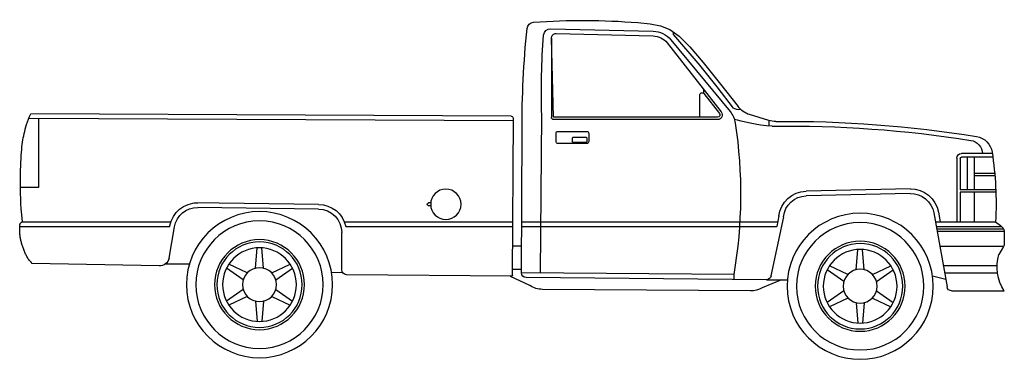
# Model space of a CAD drawing. Extents: x 5564.06 to 5569.46, y 5227.69 to 5229.55.
import ezdxf

# ---------------------------------------------------------------- set-up
doc = ezdxf.new("R2010")
doc.units = 0
doc.header["$MEASUREMENT"] = 0
doc.layers.get('0').update_dxf_attribs({"linetype": 'CONTINUOUS'})
doc.layers.add('PROP', color=7, linetype='CONTINUOUS')

# ---------------------------------------------------------------- blocks, each defined once
blk = doc.blocks.new('PICKUP1')
for p, q in [((-0.4463, 1.8373), (-0.5027, 1.8265)), ((-0.3772, 1.8439), (-0.4463, 1.8373)), ((-0.5531, 1.8058), (-0.6044, 1.7693)), ((-0.5027, 1.8265), (-0.5531, 1.8058)), ((0.0988, 1.8102), (-0.4625, 1.7964)), ((0.0692, 1.7839), (-0.4619, 1.7709)), ((-0.558, 1.7501), (-0.8835, 1.3564)), ((-0.5382, 1.7338), (-0.8346, 1.3545)), ((-0.574, 1.7761), (-0.717, 1.6094)), ((-0.6044, 1.7693), (-0.6633, 1.7113)), ((0.084, 1.3254), (0.0955, 1.7583)), ((0.0955, 1.7583), (0.0955, 1.3254)), ((-0.6633, 1.7113), (-0.7365, 1.626)), ((-0.7365, 1.626), (-0.8307, 1.5076)), ((-0.7164, 1.6101), (-0.8106, 1.4917)), ((-0.8307, 1.5076), (-0.9266, 1.3839)), ((-0.8104, 1.4919), (-0.9003, 1.376)), ((-0.7397, 1.4553), (-0.7397, 1.4761)), ((-0.7399, 1.455), (-0.8245, 1.3466)), ((-0.717, 1.3254), (-0.717, 1.4471)), ((-1.0946, 1.308), (-0.9902, 1.34)), ((-1.0946, 1.308), (-1.0946, 1.278)), ((-0.8149, 1.3254), (-0.7042, 1.3254)), ((-0.8149, 1.3126), (0.0827, 1.3126)), ((-0.7042, 1.3254), (0.084, 1.3254)), ((0.1552, 0.4734), (0.148, 1.3376)), ((0.308, 0.461), (0.3033, 1.3178)), ((0.3034, 1.3051), (2.9556, 1.3195)), ((0.316, 1.3307), (2.9473, 1.345)), ((2.9044, 1.319), (2.9044, 0.9401)), ((0.26, 0.4734), (0.2559, 1.2528)), ((-2.322, 1.1078), (-2.1502, 1.1078)), ((-2.3193, 1.1269), (-2.1502, 1.1269)), ((-2.2205, 1.1078), (-2.2205, 0.9286)), ((-2.1821, 1.1078), (-2.1821, 0.9286)), ((-2.1438, 1.1014), (-2.1438, 0.9286)), ((-2.1246, 1.1014), (-2.1246, 0.7535)), ((-2.331, 1.0054), (-2.2205, 1.0054)), ((-2.3298, 1.0181), (-2.2205, 1.0181)), ((-2.3361, 0.9286), (-2.1438, 0.9286)), ((-1.8709, 0.9329), (-1.2993, 0.9203)), ((2.9044, 0.9401), (3.0028, 0.9401)), ((-2.3361, 0.9158), (-2.1438, 0.9158)), ((-2.2205, 0.9158), (-2.2205, 0.7535)), ((-2.1438, 0.9158), (-2.1438, 0.7535)), ((-1.8703, 0.9073), (-1.2999, 0.8947)), ((0.7564, 0.8566), (0.7693, 0.8566)), ((0.7564, 0.841), (0.7693, 0.841)), ((1.3702, 0.8483), (2.0503, 0.8575)), ((1.3705, 0.8227), (2.0319, 0.8316)), ((-1.999, 0.8019), (-2.0715, 0.3961)), ((-2.0242, 0.8064), (-2.0336, 0.7535)), ((-1.1756, 0.7809), (-1.1072, 0.4563)), ((-1.1505, 0.7862), (-1.1383, 0.7279)), ((-2.3815, 0.7131), (-2.0149, 0.7131)), ((-2.3638, 0.7331), (-2.378, 0.7178)), ((-2.3705, 0.7259), (-2.0126, 0.7259)), ((-2.3373, 0.7535), (-2.3638, 0.7331)), ((-2.0076, 0.7535), (-2.3373, 0.7535)), ((0.2585, 0.7535), (-1.1437, 0.7535)), ((0.2586, 0.7279), (-1.1383, 0.7279)), ((1.2297, 0.7535), (0.3063, 0.7535)), ((1.2217, 0.7279), (0.3064, 0.7279)), ((2.1897, 0.5543), (2.1597, 0.7258)), ((2.993, 0.7535), (2.1789, 0.7535)), ((2.1853, 0.7279), (2.1849, 0.7302)), ((3.0074, 0.7279), (2.1853, 0.7279)), ((-2.3849, 0.7004), (-2.0171, 0.7004)), ((-2.3849, 0.7004), (-2.3849, 0.6311)), ((1.2436, 0.4892), (1.2436, 0.6938)), ((-2.3814, 0.6182), (-2.0318, 0.6182)), ((-2.3814, 0.6182), (-2.3559, 0.5745)), ((-1.6181, 0.4903), (-1.6084, 0.6018)), ((-1.573, 0.4903), (-1.5828, 0.6018)), ((0.2592, 0.619), (0.3071, 0.619)), ((1.6716, 0.499), (1.6814, 0.6105)), ((1.7167, 0.499), (1.707, 0.6105)), ((-2.3457, 0.511), (-2.051, 0.511)), ((-1.685, 0.4257), (-1.7767, 0.4899)), ((-1.6625, 0.4647), (-1.7639, 0.512)), ((-1.5287, 0.4647), (-1.4272, 0.512)), ((-1.5061, 0.4257), (-1.4144, 0.4899)), ((0.2599, 0.4911), (0.3078, 0.4911)), ((1.6047, 0.4344), (1.513, 0.4986)), ((1.6273, 0.4734), (1.5258, 0.5207)), ((1.7611, 0.4734), (1.8625, 0.5207)), ((1.7836, 0.4344), (1.8753, 0.4986)), ((2.2094, 0.5223), (2.0777, 0.5226)), ((2.2446, 0.5122), (2.9393, 0.5251)), ((-2.348, 0.4726), (-2.0578, 0.4726)), ((-2.0642, 0.4367), (-1.9919, 0.4544)), ((-1.082, 0.436), (-1.1971, 0.4359)), ((-1.082, 0.436), (0.2346, 0.4477)), ((-0.9038, 0.4648), (0.26, 0.4743)), ((-0.9038, 0.4648), (-0.9038, 0.4392)), ((0.3145, 0.4547), (1.2183, 0.4634)), ((1.2382, 0.4732), (1.2998, 0.4758)), ((1.6047, 0.3832), (1.513, 0.319)), ((1.7836, 0.3832), (1.8753, 0.319)), ((-2.0967, 0.375), (-2.385, 0.375)), ((-1.685, 0.3744), (-1.7767, 0.3102)), ((-1.6625, 0.3354), (-1.7639, 0.2881)), ((-1.5287, 0.3354), (-1.4272, 0.2881)), ((-1.5061, 0.3744), (-1.4144, 0.3102)), ((1.6273, 0.3441), (1.5258, 0.2968)), ((1.7611, 0.3441), (1.8625, 0.2968)), ((-1.6181, 0.3098), (-1.6084, 0.1983)), ((-1.573, 0.3098), (-1.5828, 0.1983)), ((1.6716, 0.3185), (1.6814, 0.207)), ((1.7167, 0.3185), (1.707, 0.207))]:
    blk.add_line(p, q)
for points in [[(-1.1141, 1.2765), (-1.0818, 1.2789), (-1.0506, 1.283), (-1.021, 1.2881), (-0.9932, 1.2938), (-0.9675, 1.2995), (-0.9444, 1.3049), (-0.924, 1.3094), (-0.9067, 1.3125)], [(2.993, 0.7535), (2.9961, 0.7908), (2.9986, 0.8241), (3.0005, 0.8539), (3.0019, 0.881), (3.0028, 0.9058), (3.0033, 0.929), (3.0035, 0.9511), (3.0035, 0.9728), (3.0033, 0.9944), (3.0029, 1.016), (3.0024, 1.0374), (3.0017, 1.0583), (3.0009, 1.0785), (3, 1.0978), (2.9989, 1.1161), (2.9977, 1.1331), (2.9964, 1.1488), (2.995, 1.1631), (2.9934, 1.1765), (2.9917, 1.1891), (2.9898, 1.2011), (2.9877, 1.2127), (2.9855, 1.2243), (2.983, 1.2359), (2.9803, 1.2479), (2.9773, 1.2603), (2.9739, 1.273), (2.97, 1.2863), (2.9655, 1.3001), (2.9602, 1.3144), (2.9542, 1.3294), (2.9473, 1.345)], [(2.9393, 0.5251), (2.9455, 0.5312), (2.9508, 0.5369), (2.9553, 0.5424), (2.9592, 0.5476), (2.9625, 0.5526), (2.9654, 0.5575), (2.968, 0.5623), (2.9704, 0.567), (2.9727, 0.5718), (2.975, 0.5766), (2.9772, 0.5814), (2.9793, 0.5863), (2.9814, 0.5912), (2.9834, 0.5961), (2.9853, 0.601), (2.9872, 0.606), (2.989, 0.6109), (2.9908, 0.6159), (2.9925, 0.6209), (2.9941, 0.6259), (2.9956, 0.6308), (2.9971, 0.6357), (2.9984, 0.6406), (2.9997, 0.6454), (3.0009, 0.6501), (3.0019, 0.6548), (3.0029, 0.6594), (3.0038, 0.664), (3.0046, 0.6686), (3.0053, 0.6733), (3.0058, 0.678), (3.0063, 0.6827), (3.0067, 0.6875), (3.007, 0.6923), (3.0073, 0.6971), (3.0074, 0.7018), (3.0075, 0.7064), (3.0076, 0.7108), (3.0076, 0.7149), (3.0076, 0.7188), (3.0075, 0.7224), (3.0075, 0.7256), (3.0073, 0.7286), (3.0072, 0.7314), (3.0069, 0.7339), (3.0066, 0.7362), (3.0061, 0.7383), (3.0056, 0.7403), (3.005, 0.7421), (3.0041, 0.7439), (3.0031, 0.7455), (3.0018, 0.7471), (3.0002, 0.7487), (2.9982, 0.7503), (2.9958, 0.7519), (2.993, 0.7535)]]:
    blk.add_lwpolyline(points)
for points in [[(0.0589, 1.2484), (-0.098, 1.2484, 0.414214), (-0.1092, 1.2372), (-0.1092, 1.1926, 0.414214), (-0.098, 1.1814), (0.0589, 1.1814, 0.414214), (0.0702, 1.1926), (0.0702, 1.2372, 0.414214)], [(-0.0252, 1.2161), (-0.0937, 1.2161, 0.414214), (-0.0986, 1.2112), (-0.0986, 1.1918, 0.414214), (-0.0937, 1.1869), (-0.0252, 1.1869, 0.414214), (-0.0203, 1.1918), (-0.0203, 1.2112, 0.414214)]]:
    blk.add_lwpolyline(points, format="xyb", close=True)
blk.add_lwpolyline([(-1.165, 0.4359), (-1.0586, 0.3908, 0.129344), (-0.9955, 0.3747), (0.1442, 0.383, 0.143529), (0.2131, 0.4037), (0.3203, 0.4541)], format="xyb")
for centre, radius in [((0.6736, 0.8488), 0.0831), ((-1.5956, 0.4001), 0.4001), ((1.6942, 0.4088), 0.4001), ((1.6942, 0.4088), 0.3489), ((-1.5956, 0.4001), 0.3489), ((1.6942, 0.4088), 0.2465), ((-1.5956, 0.4001), 0.2465), ((-1.5956, 0.4001), 0.2338), ((-1.5956, 0.4001), 0.2018), ((1.6942, 0.4088), 0.2338), ((1.6942, 0.4088), 0.2018), ((-1.5956, 0.4001), 0.093), ((1.6942, 0.4088), 0.093)]:
    blk.add_circle(centre, radius)
for centre, radius, start, end in [((-0.0753, -1.9785), 3.8343, 85.9858, 94.516), ((0.1905, 1.8081), 0.0384, 5.9218, 85.9858), ((-0.598, 1.785), 0.0256, 339.6059, 14.9923), ((-0.4594, 1.6686), 0.1279, 91.4019, 140.4084), ((0.0699, 1.7583), 0.0256, 0, 91.4019), ((0.0998, 1.7718), 0.0384, 4.66, 91.4019), ((-4.8608, 1.2842), 5.1167, 359.6481, 5.9218), ((-0.4594, 1.6686), 0.1023, 91.4019, 140.4084), ((-3.5847, 1.4715), 3.7351, 357.9453, 4.66), ((-0.7298, 1.4471), 0.0128, 0, 141.9931), ((-1.0277, 1.4623), 0.1279, 287.0463, 322.199), ((-0.9315, 1.4245), 0.0577, 259.9183, 302.7405), ((-0.7849, 1.2749), 0.1279, 140.4084, 171.4649), ((-0.8149, 1.3382), 0.0256, 140.4084, 270), ((-1.2062, -5.0931), 6.3959, 89.34979, 99.24256), ((-1.1321, 1.4303), 0.1279, 269.3498, 287.0463), ((-0.8149, 1.3382), 0.0128, 140.4084, 270), ((0.0827, 1.3254), 0.0128, 270, 0), ((0.3161, 1.3179), 0.0128, 90.3109, 180.3478), ((-1.2062, -5.0931), 6.3703, 89.17226, 98.98454), ((1.6903, 0.9034), 2.6308, 171.4649, 189.5977), ((-2.217, 1.1187), 0.1023, 99.2426, 171.2972), ((-2.189, 1.1232), 0.0768, 98.9845, 177.2025), ((-0.463, 0.8502), 1.8768, 171.2972, 182.954), ((-2.1502, 1.1014), 0.0256, 0, 90), ((-2.1502, 1.1014), 0.0064, 0, 90), ((-1.8731, 0.7794), 0.1535, 88.7378, 169.8752), ((-1.3027, 0.7668), 0.1535, 6.3302, 88.7378), ((-1.8731, 0.7794), 0.1279, 88.7378, 169.8752), ((-1.3027, 0.7668), 0.1279, 6.3302, 88.7378), ((0.7688, 0.8488), 0.00781, 273.6914, 86.3086), ((1.3716, 0.6948), 0.1535, 90.4553, 167.524), ((1.3716, 0.6948), 0.1279, 90.4553, 180.4109), ((2.0337, 0.7037), 0.1535, 9.9407, 90.7766), ((2.0337, 0.7037), 0.1279, 9.9407, 90.7766), ((-2.3594, 0.7004), 0.0256, 136.9581, 180), ((-2.3594, 0.6311), 0.0256, 180, 210.3085), ((-2.5823, 0.5057), 0.2366, 326.4781, 16.9181), ((2.2401, 0.5632), 0.0512, 189.9407, 274.9772), ((1.2181, 0.489), 0.0256, 270.553, 0.4109), ((-1.0822, 0.4616), 0.0256, 191.8978, 270.4295), ((0.2344, 0.4732), 0.0256, 270.4295, 0.3037), ((0.3144, 0.4611), 0.0064, 180.3478, 270.553), ((-2.0967, 0.4006), 0.0256, 270, 349.8752)]:
    blk.add_arc(centre, radius, start, end)

msp = doc.modelspace()

# ---------------------------------------------------------------- block references
at = {"layer": 'PROP', "color": 7, "xscale": -1}
msp.add_blockref('PICKUP1', (5567.0702, 5227.6869, -0.0045), dxfattribs=at)

doc.saveas('drawing.dxf')
